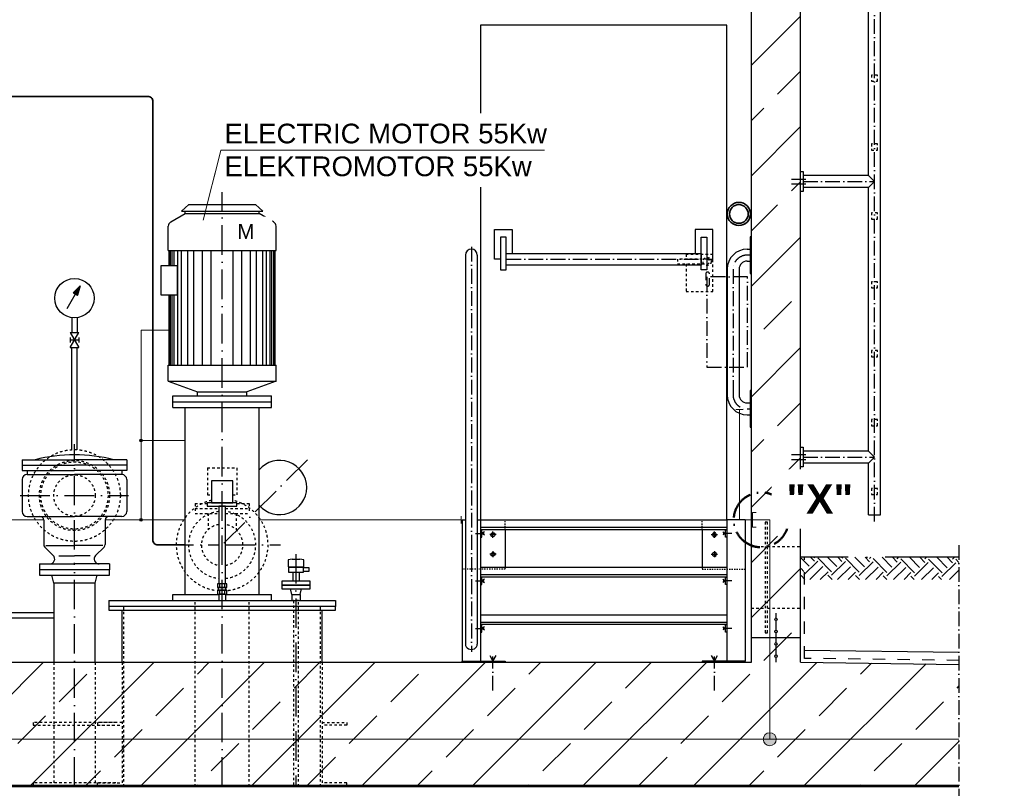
# Model space of a CAD drawing. Header units: millimetres. Extents: x -1777 to 1198744, y 17256 to 76241.
# Tile 25 of 201: x 70195 to 74195, y 50749 to 53873. Entities that reach past the tile are written whole.
import ezdxf

# ---------------------------------------------------------------- set-up
doc = ezdxf.new("R2010")
doc.units = ezdxf.units.MM
doc.linetypes.add('ACAD_ISO10W100', pattern=[18, 12, -3, 0, -3])
doc.linetypes.add('JIS_02_1.0', pattern=[2, 1, -1])
for name, color, linetype, lineweight in [('Beschriftung', 7, 'Continuous', 9), ('elektro Installation', 7, 'Continuous', 35), ('Verz. Bandstahl 30x3_5mm auf Putz', 1, 'GRENZE2', 18), ('Verz. Bandstahl 30x3_5mm im Beton', 5, 'GRENZE1', 18)]:
    doc.layers.add(name, color=color, linetype=linetype, lineweight=lineweight)
doc.styles.add('LBB3.5M1000', font='isocp.shx', dxfattribs={"height": 3.5})
doc.linetypes.add('GRENZE1', pattern='A,6.35,-2.54,[133,ltypeshp.shx,S=2.54,R=0,X=-2.54,Y=0],-2.54,25.4', length=36.83)
doc.linetypes.add('GRENZE2', pattern='A,6.35,-2.54,[132,ltypeshp.shx,S=2.54,R=0,X=-2.54,Y=0],-2.54,25.4', length=36.83)
pattern_1 = [(45, (83825.2, 48181.26), (-224.5064, 224.5064), []), (45, (84049.72, 48181.26), (-224.5064, 224.5064), [158.75, -79.375])]

msp = doc.modelspace()

# ---------------------------------------------------------------- hatches: boundary and pattern name
h = msp.add_hatch()
h.set_pattern_fill('ANSI33', color=256, scale=50, style=0)
h.set_pattern_definition(pattern_1)
h.paths.add_polyline_path([(73367.09828, 54173.28206), (73327.09828, 54173.28206), (73327.09828, 54183.28726), (73207.09828, 54183.28726), (73207.09828, 54173.28206), (73167.09828, 54173.28206), (73167.09828, 51731.02696), (73222.70768, 51731.02696), (73222.70768, 51831.02696), (73232.70768, 51831.02696), (73232.70768, 51731.02696), (73367.09828, 51731.02696)])
h.paths.add_polyline_path([(73232.70768, 51831.02696), (73222.70768, 51831.02696), (73222.70768, 51731.02696), (73222.70768, 51381.02696), (73232.70768, 51381.02696)])
h.paths.add_polyline_path([(73222.70768, 51731.02696), (73167.09828, 51731.02696), (73167.09828, 51481.02696), (73222.70768, 51481.02696)])
h.paths.add_polyline_path([(73367.09828, 51731.02696), (73232.70768, 51731.02696), (73232.70768, 51481.02696), (73367.09828, 51481.02696)])
h.paths.add_polyline_path([(73367.09828, 51481.02696), (73232.70768, 51481.02696), (73232.70768, 51381.02696), (73222.70768, 51381.02696), (73222.70768, 51481.02696), (73167.09828, 51481.02696), (73167.09828, 51361.02696), (73267.09828, 51361.02696), (73267.09828, 51381.1999, -0.4142135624), (73262.09828, 51386.1999, -0.4142135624), (73267.09828, 51391.1999), (73267.09828, 51431.1999, -0.4142135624), (73262.09828, 51436.1999, -1), (73272.09828, 51436.1999, -0.4142135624), (73267.09828, 51431.1999), (73267.09828, 51391.1999, -0.4142135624), (73272.09828, 51386.1999, -0.4142135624), (73267.09828, 51381.1999), (73267.09828, 51361.02696), (73367.09828, 51361.02696)])
h = msp.add_hatch()
h.set_pattern_fill('EARTH', color=256, scale=12.5, angle=44.35504661, style=0)
h.set_pattern_definition([(44.355, (74729.56, 48078.92), (1.2636, 112.2461), [79.375, -79.375]), (44.355, (74708.75, 48100.205), (1.2636, 112.2461), [79.375, -79.375]), (44.355, (74687.94, 48121.49), (1.2636, 112.2461), [79.375, -79.375]), (134.355, (74688.096, 48135.52), (-112.2461, 1.2636), [79.375, -79.375]), (134.355, (74709.38, 48156.33), (-112.2461, 1.2636), [79.375, -79.375]), (134.355, (74730.66, 48177.14), (-112.2461, 1.2636), [79.375, -79.375])])
h.paths.add_polyline_path([(74010.60744, 51687.69228), (73369.33018, 51687.69228), (73369.33018, 51598.09888), (74010.60744, 51598.09888)])
h = msp.add_hatch()
h.set_pattern_fill('ANSI33', color=256, scale=50, style=0)
h.set_pattern_definition([(45, (168616.8, 89360.8), (-224.5064, 224.5064), []), (45, (168841.3, 89360.8), (-224.5064, 224.5064), [158.75, -79.375])])
h.paths.add_polyline_path([(73272.09828, 51436.1999, -1), (73262.09828, 51436.1999, -1)], flags=17)
h = msp.add_hatch()
h.set_pattern_fill('ANSI33', color=256, scale=50, style=0)
h.set_pattern_definition([(45, (168616.8, 89310.8), (-224.5064, 224.5064), []), (45, (168841.3, 89310.8), (-224.5064, 224.5064), [158.75, -79.375])])
h.paths.add_polyline_path([(73272.09828, 51386.1999, -1), (73262.09828, 51386.1999, -1)], flags=17)
h = msp.add_hatch()
h.set_pattern_fill('ANSI33', color=256, scale=50, style=0)
h.set_pattern_definition(pattern_1)
h.paths.add_polyline_path([(64513.43342, 50761.02696), (64513.43342, 51252.29202), (65167.09828, 51261.02696), (65167.09828, 51361.02696), (65367.09828, 51361.02696), (65367.09828, 51261.02696), (73167.09828, 51261.02696), (73167.09828, 51361.02696), (73367.09828, 51361.02696), (73367.09828, 51261.02696), (74010.60744, 51252.42773), (74010.60744, 50761.02696)])
h = msp.add_hatch()
h.set_pattern_fill('ANSI33', color=256, scale=50, style=0)
h.set_pattern_definition([(45, (168616.8, 89260.46), (-224.5064, 224.5064), []), (45, (168841.3, 89260.46), (-224.5064, 224.5064), [158.75, -79.375])])
h.paths.add_polyline_path([(73272.09828, 51335.85403, -1), (73262.09828, 51335.85403, -1)], flags=17)
h = msp.add_hatch()
h.set_pattern_fill('ANSI33', color=256, scale=50, style=0)
h.set_pattern_definition([(45, (168616.8, 89210.46), (-224.5064, 224.5064), []), (45, (168841.3, 89210.46), (-224.5064, 224.5064), [158.75, -79.375])])
h.paths.add_polyline_path([(73272.09828, 51285.85403, -1), (73262.09828, 51285.85403, -1)], flags=17)
at = {"layer": 'Verz. Bandstahl 30x3_5mm auf Putz'}
h = msp.add_hatch(color=256, dxfattribs=at)
h.dxf.hatch_style = 1
edge = h.paths.add_edge_path()
edge.add_arc((70687.96776, 52162.49156), 6.01999, 0, 360)
h = msp.add_hatch(color=256, dxfattribs=at)
h.dxf.hatch_style = 1
edge = h.paths.add_edge_path()
edge.add_arc((70687.96776, 51840.02696), 6.01999, 0, 360)
at = {"layer": 'Verz. Bandstahl 30x3_5mm im Beton'}
h = msp.add_hatch(color=256, dxfattribs=at)
h.dxf.hatch_style = 1
edge = h.paths.add_edge_path()
edge.add_arc((73241.93547, 50948.35102), 26.4653, 0, 360)

# ---------------------------------------------------------------- linework, layer by layer
for p, q in [((73691.24828, 51861.02826), (73691.24828, 55463.67734)), ((73642.94828, 53239.34358), (73642.94828, 54381.12682)), ((73167.09828, 51261.02696), (73167.09828, 54173.28206)), ((73367.09828, 51261.02696), (73367.09828, 54173.28206)), ((72067.09828, 53850.02696), (72067.09828, 53492.67096)), ((73067.09828, 53850.02696), (72067.09828, 53850.02696)), ((73067.09828, 51840.02696), (73067.09828, 53850.02696)), ((73367.09828, 53255.19358), (73377.09828, 53255.19358)), ((73377.09828, 53255.19358), (73377.09828, 53175.19358)), ((73642.94828, 53239.34358), (73377.09828, 53239.34358)), ((73642.94828, 53239.34358), (73667.09828, 53215.19358)), ((73667.09828, 53215.19358), (73642.94828, 53191.04358)), ((72067.09828, 53191.64032), (72067.09828, 51840.02696)), ((73377.09828, 53175.19358), (73367.09828, 53175.19358)), ((73642.94828, 53191.04358), (73377.09828, 53191.04358)), ((73642.94828, 52119.34358), (73642.94828, 53191.04358)), ((73167.09828, 52990.88757), (73162.09828, 52990.88757)), ((73162.09828, 52990.88757), (73162.09828, 52840.88757)), ((73149.94828, 52940.02696), (73162.09828, 52940.02696)), ((72005.45889, 52915.88757), (72005.45889, 51335.20576)), ((72053.73767, 52915.88757), (72053.73767, 51335.20576)), ((73149.94828, 52891.73757), (73162.09828, 52891.73757)), ((73068.80889, 52858.88757), (73068.80889, 52348.02696)), ((73117.09828, 52858.88757), (73117.09828, 52348.02696)), ((73162.09828, 52840.88757), (73167.09828, 52840.88757)), ((73167.09828, 52366.02696), (73162.09828, 52366.02696)), ((73162.09828, 52366.02696), (73162.09828, 52216.02696)), ((73149.94828, 52315.17696), (73162.09828, 52315.17696)), ((73149.94828, 52266.88757), (73162.09828, 52266.88757)), ((73162.09828, 52216.02696), (73167.09828, 52216.02696)), ((73367.09828, 52135.19358), (73377.09828, 52135.19358)), ((73377.09828, 52135.19358), (73377.09828, 52055.19358)), ((73642.94828, 52119.34358), (73377.09828, 52119.34358)), ((73642.94828, 52119.34358), (73667.09828, 52095.19358)), ((73667.09828, 52095.19358), (73642.94828, 52071.04358)), ((73377.09828, 52055.19358), (73367.09828, 52055.19358)), ((73642.94828, 52071.04358), (73377.09828, 52071.04358)), ((73642.94828, 51861.02826), (73642.94828, 52071.04358)), ((73642.94828, 51861.02826), (73691.24828, 51861.02826)), ((71992.09828, 51840.02696), (72005.45889, 51840.02696)), ((71992.09828, 51840.02696), (71992.09828, 51266.02696)), ((72053.73767, 51840.02696), (72067.09828, 51840.02696)), ((72067.09828, 51840.02696), (72067.09828, 51261.02696)), ((72067.09828, 51840.02696), (73067.09828, 51840.02696)), ((73067.09828, 51809.22311), (72067.09828, 51809.22311)), ((73067.09828, 51840.02696), (73067.09828, 51261.02696)), ((73142.09828, 51840.02696), (73067.09828, 51840.02696)), ((73142.09828, 51840.02696), (73142.09828, 51266.02696)), ((73067.09828, 51800.02696), (72067.09828, 51800.02696)), ((71285.09828, 51677.67425), (71285.09828, 51649.62127)), ((71285.09828, 51649.62127), (71317.09828, 51649.62127)), ((71301.09828, 51679.61381), (71333.09828, 51679.61381)), ((71317.09828, 51677.67425), (71317.09828, 51649.62127)), ((71317.09828, 51649.62127), (71349.09828, 51649.62127)), ((71349.09828, 51649.62127), (71349.09828, 51677.67425)), ((72067.09828, 51647.02696), (73067.09828, 51647.02696)), ((70332.94828, 51582.02696), (70325.09828, 51615.02696)), ((70501.24828, 51582.02696), (70509.09828, 51615.02696)), ((71290.19828, 51627.8924), (71343.99828, 51627.8924)), ((71303.64828, 51627.8924), (71303.64828, 51591.02696)), ((71330.54828, 51627.8924), (71330.54828, 51591.02696)), ((73067.09828, 51616.22311), (72067.09828, 51616.22311)), ((73067.09828, 51607.02696), (72067.09828, 51607.02696)), ((71007.86068, 51565.37952), (71007.86068, 51579.40601)), ((71026.33589, 51579.40601), (71026.33589, 51565.37952)), ((71003.64828, 51554.51509), (71030.54828, 51554.51509)), ((71003.64828, 51538.54903), (71003.64828, 51512.02696)), ((71007.86068, 51539.51882), (71007.86068, 51553.54531)), ((71026.33589, 51553.54531), (71026.33589, 51539.51882)), ((71030.54828, 51538.54903), (71030.54828, 51512.02696)), ((71300.24828, 51537.02696), (71294.59828, 51559.02696)), ((71300.24828, 51537.02696), (71333.94828, 51537.02696)), ((71300.24828, 51537.02696), (71300.24828, 51512.02696)), ((71333.94828, 51537.02696), (71339.59828, 51559.02696)), ((71333.94828, 51537.02696), (71333.94828, 51512.02696)), ((70611.09828, 51261.02696), (70611.09828, 51473.02696)), ((71423.09828, 51261.02696), (71423.09828, 51473.02696)), ((72067.09828, 51454.02696), (73067.09828, 51454.02696)), ((73267.09828, 51461.02696), (73267.09828, 51441.1999)), ((73067.09828, 51423.22311), (72067.09828, 51423.22311)), ((73067.09828, 51414.02696), (72067.09828, 51414.02696)), ((73267.09828, 51431.1999), (73267.09828, 51391.1999)), ((73267.09828, 51381.1999), (73267.09828, 51340.85403)), ((73367.09828, 51361.02696), (73167.09828, 51361.02696)), ((73267.09828, 51330.85403), (73267.09828, 51290.85403)), ((73383.42581, 51310.81324), (74010.60744, 51302.43219)), ((65367.09828, 51261.02696), (73167.09828, 51261.02696)), ((73267.09828, 51280.85403), (73267.09828, 51261.02696)), ((73367.09828, 51261.02696), (74010.60744, 51252.42773)), ((64513.43342, 50761.02696), (74010.60744, 50761.02696)), ((64513.43342, 50756.02696), (74010.60744, 50756.02696))]:
    msp.add_line(p, q)
at = {"linetype": 'ACAD_ISO10W100', "ltscale": 5}
for p, q in [((73667.09828, 51832.78813), (73667.09828, 54381.12682)), ((73329.95953, 53225.19358), (73389.02068, 53225.19358)), ((73329.95953, 53205.19358), (73389.02068, 53205.19358)), ((73377.09828, 53215.19358), (73667.09828, 53215.19358)), ((72029.59828, 52950.02696), (72029.59828, 51303.10851)), ((72171.50116, 52898.93241), (72962.69541, 52898.93241)), ((73162.09828, 52915.88757), (73149.94828, 52915.88757)), ((73092.94828, 52858.88757), (73092.94828, 52348.02696)), ((73149.94828, 52291.02696), (73162.09828, 52291.02696)), ((73329.95953, 52105.19358), (73389.02068, 52105.19358)), ((73329.95953, 52085.19358), (73389.02068, 52085.19358)), ((73377.09828, 52095.19358), (73667.09828, 52095.19358)), ((72047.03207, 51785.02696), (72081.54132, 51785.02696)), ((72083.10182, 51791.37986), (72072.09828, 51785.02696)), ((72072.09828, 51785.02696), (72083.10182, 51778.67406)), ((73051.09474, 51791.37986), (73062.09828, 51785.02696)), ((73062.09828, 51785.02696), (73051.09474, 51778.67406)), ((73087.16449, 51785.02696), (73052.65525, 51785.02696)), ((74010.60744, 51737.69358), (74010.60744, 50706.02696)), ((72047.03207, 51592.02696), (72081.54132, 51592.02696)), ((72083.10182, 51598.37986), (72072.09828, 51592.02696)), ((72072.09828, 51592.02696), (72083.10182, 51585.67406)), ((73051.09474, 51598.37986), (73062.09828, 51592.02696)), ((73062.09828, 51592.02696), (73051.09474, 51585.67406)), ((73087.16449, 51592.02696), (73052.65525, 51592.02696)), ((72083.10182, 51405.37986), (72072.09828, 51399.02696)), ((73051.09474, 51405.37986), (73062.09828, 51399.02696)), ((72047.03207, 51399.02696), (72081.54132, 51399.02696)), ((72072.09828, 51399.02696), (72083.10182, 51392.67406)), ((73062.09828, 51399.02696), (73051.09474, 51392.67406)), ((73087.16449, 51399.02696), (73052.65525, 51399.02696)), ((72104.39249, 51288.03404), (72117.09828, 51266.02696)), ((72117.09828, 51266.02696), (72129.80408, 51288.03404)), ((72117.09828, 51146.21483), (72117.09828, 51284.91303)), ((73004.39249, 51288.03404), (73017.09828, 51266.02696)), ((73017.09828, 51266.02696), (73029.80408, 51288.03404)), ((73017.09828, 51146.21483), (73017.09828, 51284.91303))]:
    msp.add_line(p, q, dxfattribs=at)
at = {"linetype": 'ACAD_ISO10W100', "ltscale": 10}
for p, q in [((71017.09828, 50756.02696), (71017.09828, 53172.02696)), ((70417.09828, 51719.09888), (70417.09828, 52147.52696)), ((71363.44901, 52084.37769), (71017.09828, 51738.02696)), ((70197.1702, 51939.02696), (70637.02636, 51939.02696)), ((70780.59828, 51738.02696), (71003.64828, 51738.02696)), ((71030.54828, 51738.02696), (71253.59828, 51738.02696)), ((71317.09828, 51701.11237), (71317.09828, 50756.02696)), ((70417.09828, 50756.02696), (70417.09828, 51665.85533)), ((71017.09828, 50756.02696), (71017.09828, 51296.5464))]:
    msp.add_line(p, q, dxfattribs=at)
at = {"linetype": 'Continuous', "ltscale": 10}
for p, q in [((70882.09828, 53122.02696), (70852.09828, 53095.02696)), ((70882.09828, 53122.02696), (71152.09828, 53122.02696)), ((71152.09828, 53122.02696), (71182.09828, 53095.02696)), ((70808.09828, 53050.96336), (70867.09828, 53085.02696)), ((70852.09828, 53095.02696), (71182.09828, 53095.02696)), ((70867.09828, 53085.02696), (70867.09828, 53095.02696)), ((70867.09828, 53085.02696), (71167.09828, 53085.02696)), ((71167.09828, 53085.02696), (71167.09828, 53095.02696)), ((71226.09828, 53050.96336), (71167.09828, 53085.02696)), ((70798.09828, 52935.02696), (70798.09828, 53033.64286)), ((71236.09828, 52935.02696), (71236.09828, 53033.64276)), ((70798.09828, 52935.02696), (71236.09828, 52935.02696)), ((70802.09828, 52873.14246), (70802.09828, 52935.02696)), ((70807.09828, 52873.14246), (70807.09828, 52935.02696)), ((70814.59828, 52873.14246), (70814.59828, 52935.02696)), ((70822.09828, 52873.14246), (70822.09828, 52935.02696)), ((70837.09828, 52469.02696), (70837.09828, 52935.02696)), ((70852.09828, 52469.02696), (70852.09828, 52935.02696)), ((70877.09828, 52469.02696), (70877.09828, 52935.02696)), ((70902.09828, 52469.02696), (70902.09828, 52935.02696)), ((70937.09828, 52469.02696), (70937.09828, 52935.02696)), ((70972.09828, 52469.02696), (70972.09828, 52935.02696)), ((71062.09828, 52469.02696), (71062.09828, 52935.02696)), ((71097.09828, 52469.02696), (71097.09828, 52935.02696)), ((71132.09828, 52469.02696), (71132.09828, 52935.02696)), ((71157.09828, 52469.02696), (71157.09828, 52935.02696)), ((71182.09828, 52469.02696), (71182.09828, 52935.02696)), ((71197.09828, 52469.02696), (71197.09828, 52935.02696)), ((71212.09828, 52469.02696), (71212.09828, 52935.02696)), ((71219.59828, 52469.02696), (71219.59828, 52935.02696)), ((71227.09828, 52469.02696), (71227.09828, 52935.02696)), ((71232.09828, 52469.02696), (71232.09828, 52935.02696)), ((70802.09828, 52469.02696), (70802.09828, 52753.32225)), ((70807.09828, 52469.02696), (70807.09828, 52753.32225)), ((70814.59828, 52469.02696), (70814.59828, 52753.32225)), ((70822.09828, 52469.02696), (70822.09828, 52753.32225)), ((70798.09828, 52404.02696), (70798.09828, 52469.02696)), ((70798.09828, 52469.02696), (71236.09828, 52469.02696)), ((71236.09828, 52404.02696), (71236.09828, 52469.02696)), ((70798.09828, 52404.02696), (71236.09828, 52404.02696)), ((70798.09828, 52404.02696), (70917.09828, 52360.02696)), ((71236.09828, 52404.02696), (71117.09828, 52360.02696)), ((70817.09828, 52344.02696), (71217.09828, 52344.02696)), ((70817.09828, 52296.02696), (70817.09828, 52344.02696)), ((70917.09828, 52344.02696), (70917.09828, 52360.02696)), ((70917.09828, 52360.02696), (71117.09828, 52360.02696)), ((71117.09828, 52344.02696), (71117.09828, 52360.02696)), ((71217.09828, 52296.02696), (71217.09828, 52344.02696)), ((70817.09828, 52320.02696), (71217.09828, 52320.02696)), ((70817.09828, 52296.02696), (71217.09828, 52296.02696)), ((70867.09828, 51536.02696), (70867.09828, 52296.02696)), ((71167.09828, 51536.02696), (71167.09828, 52296.02696)), ((70204.59828, 52084.02696), (70204.59828, 52040.02696)), ((70204.59828, 52084.02696), (70417.09828, 52084.02696)), ((70629.59828, 52084.02696), (70417.09828, 52084.02696)), ((70629.59828, 52084.02696), (70629.59828, 52040.02696)), ((70204.59828, 52062.02696), (70417.09828, 52062.02696)), ((70629.59828, 52062.02696), (70417.09828, 52062.02696)), ((70204.59828, 52040.02696), (70417.09828, 52040.02696)), ((70204.59828, 52004.02696), (70204.59828, 51874.02696)), ((70224.59828, 52040.02696), (70224.59828, 52024.02696)), ((70224.59828, 52024.02696), (70417.09828, 52024.02696)), ((70629.59828, 52040.02696), (70417.09828, 52040.02696)), ((70609.59828, 52024.02696), (70417.09828, 52024.02696)), ((70609.59828, 52040.02696), (70609.59828, 52024.02696)), ((70629.59828, 52004.02696), (70629.59828, 51874.02696)), ((70224.59828, 51854.02696), (70417.09828, 51854.02696)), ((70609.59828, 51854.02696), (70417.09828, 51854.02696)), ((70292.09828, 51839.02696), (70292.09828, 51740.24016)), ((70542.09828, 51839.02696), (70542.09828, 51740.24016)), ((70330.95608, 51695.16906), (70296.49168, 51729.63356)), ((70301.25318, 51735.64086), (70417.09828, 51735.64086)), ((70532.94338, 51735.64086), (70417.09828, 51735.64086)), ((70503.24048, 51695.16906), (70537.70488, 51729.63356)), ((70353.88858, 51694.02696), (70417.09828, 51694.02696)), ((70480.30798, 51694.02696), (70417.09828, 51694.02696)), ((70274.59828, 51661.02696), (70274.59828, 51637.02696)), ((70274.59828, 51661.02696), (70417.09828, 51661.02696)), ((70559.59828, 51661.02696), (70417.09828, 51661.02696)), ((70559.59828, 51661.02696), (70559.59828, 51637.02696)), ((70817.09828, 51536.02696), (71003.64828, 51536.02696)), ((70817.09828, 51512.02696), (70817.09828, 51536.02696)), ((71030.54828, 51536.02696), (71217.09828, 51536.02696)), ((71217.09828, 51512.02696), (71217.09828, 51536.02696)), ((70557.09828, 51512.02696), (70557.09828, 51488.02696)), ((70557.09828, 51512.02696), (71477.09828, 51512.02696)), ((71477.09828, 51512.02696), (71477.09828, 51488.02696)), ((70058.59828, 51462.90626), (70330.59828, 51462.90626)), ((70058.59828, 51441.60626), (70330.59828, 51441.60626))]:
    msp.add_line(p, q, dxfattribs=at)
at = {"linetype": 'JIS_02_1.0', "ltscale": 10}
for p, q in [((72987.09828, 52900.02696), (72867.09828, 52900.02696)), ((72867.09828, 52900.02696), (72867.09828, 52880.02696)), ((72867.09828, 52880.02696), (72987.09828, 52880.02696)), ((70957.09828, 52051.02696), (70957.09828, 51941.02696)), ((70957.09828, 52051.02696), (71077.09828, 52051.02696)), ((71077.09828, 52051.02696), (71077.09828, 51941.02696)), ((70957.09828, 51941.02696), (70974.07908, 51941.02696)), ((71060.11749, 51941.02696), (71077.09828, 51941.02696)), ((70907.09828, 51906.02696), (70956.78562, 51906.02696)), ((70907.09828, 51906.02696), (70907.09828, 51866.02696)), ((70907.09828, 51886.02696), (71003.64828, 51886.02696)), ((71030.54828, 51886.02696), (71127.09828, 51886.02696)), ((71077.41094, 51906.02696), (71127.09828, 51906.02696)), ((71127.09828, 51906.02696), (71127.09828, 51866.02696)), ((70907.09828, 51866.02696), (71003.64828, 51866.02696)), ((70959.94828, 51866.02696), (70959.94828, 51799.79346)), ((71030.54828, 51866.02696), (71127.09828, 51866.02696)), ((71074.24828, 51866.02696), (71074.24828, 51799.79346)), ((73167.09828, 51731.02696), (73222.70768, 51731.02696)), ((73232.70768, 51731.02696), (73367.09828, 51731.02696)), ((70617.09828, 50756.02696), (70617.09828, 51488.02696)), ((70907.54828, 50756.02696), (70907.54828, 51512.02696)), ((71126.64828, 50756.02696), (71126.64828, 51512.02696)), ((71417.09828, 50756.02696), (71417.09828, 51488.02696)), ((73167.09828, 51481.02696), (73222.70768, 51481.02696)), ((73232.70768, 51481.02696), (73367.09828, 51481.02696)), ((70332.94828, 51261.02696), (70332.94828, 50756.02696)), ((70501.24828, 51261.02696), (70501.24828, 50756.02696)), ((70611.09828, 51261.02696), (70611.09828, 50761.02696)), ((71423.09828, 51261.02696), (71423.09828, 50761.02696))]:
    msp.add_line(p, q, dxfattribs=at)
at = {"linetype": 'Continuous', "lineweight": -2, "ltscale": 10}
for p, q in [((70386.93398, 52698.90821), (70439.81058, 52790.49301)), ((70439.81058, 52790.49301), (70412.04928, 52762.73251)), ((70412.04928, 52762.73251), (70429.64958, 52752.57081)), ((70439.81058, 52790.49301), (70429.64958, 52752.57081)), ((70406.44828, 52661.73901), (70406.44828, 52601.02721)), ((70427.74828, 52661.73901), (70427.74828, 52601.02721)), ((70399.09828, 52601.02721), (70435.09828, 52541.02721)), ((70399.09828, 52541.02721), (70435.09828, 52601.02721)), ((70399.09828, 52601.02721), (70435.09828, 52601.02721)), ((70399.09828, 52581.02701), (70399.09828, 52561.02751)), ((70399.09828, 52571.02721), (70435.09828, 52571.02721)), ((70435.09828, 52581.02701), (70435.09828, 52561.02751)), ((70399.09828, 52541.02721), (70435.09828, 52541.02721)), ((70406.44828, 52125.22263), (70406.44828, 52541.02721)), ((70427.74828, 52125.22263), (70427.74828, 52541.02721))]:
    msp.add_line(p, q, dxfattribs=at)
at = {"linetype": 'JIS_02_1.0', "ltscale": 5}
for p, q in [((72167.09828, 51800.02696), (72167.09828, 51840.02696)), ((72967.09828, 51800.02696), (72967.09828, 51840.02696)), ((72067.09828, 51640.02696), (71992.09828, 51640.02696)), ((73067.09828, 51640.02696), (73142.09828, 51640.02696))]:
    msp.add_line(p, q, dxfattribs=at)
at = {"linetype": 'JIS_02_1.0', "ltscale": 25}
for p, q in [((72129.9535, 51780.02696), (72104.24306, 51780.02696)), ((72117.09828, 51767.17174), (72117.09828, 51792.88218)), ((73004.24306, 51780.02696), (73029.9535, 51780.02696)), ((73017.09828, 51767.17174), (73017.09828, 51792.88218)), ((72129.9535, 51700.02696), (72104.24306, 51700.02696)), ((72117.09828, 51712.88218), (72117.09828, 51687.17174)), ((73004.24306, 51700.02696), (73029.9535, 51700.02696)), ((73017.09828, 51712.88218), (73017.09828, 51687.17174))]:
    msp.add_line(p, q, dxfattribs=at)
at = {"linetype": 'ACAD_ISO10W100', "ltscale": 25}
msp.add_line((74010.60744, 51687.69358), (73367.09828, 51687.69358), dxfattribs=at)
at = {"linetype": 'JIS_02_1.0', "ltscale": 50}
for p, q in [((73383.42581, 51277.13776), (73383.42581, 51687.69358)), ((74010.60744, 51268.75664), (73383.42581, 51277.13776))]:
    msp.add_line(p, q, dxfattribs=at)
at = {"linetype": 'JIS_02_1.0', "ltscale": 10}
for points in [[(73654.59828, 53622.69358), (73679.59828, 53622.69358), (73679.59828, 53647.69358), (73654.59828, 53647.69358)], [(73654.59828, 53342.69358), (73679.59828, 53342.69358), (73679.59828, 53367.69358), (73654.59828, 53367.69358)], [(73654.59828, 53062.69358), (73679.59828, 53062.69358), (73679.59828, 53087.69358), (73654.59828, 53087.69358)], [(73654.59828, 52782.69358), (73679.59828, 52782.69358), (73679.59828, 52807.69358), (73654.59828, 52807.69358)], [(73654.59828, 52502.69358), (73679.59828, 52502.69358), (73679.59828, 52527.69358), (73654.59828, 52527.69358)], [(73654.59828, 52222.69358), (73679.59828, 52222.69358), (73679.59828, 52247.69358), (73654.59828, 52247.69358)], [(73654.59828, 51942.69358), (73679.59828, 51942.69358), (73679.59828, 51967.69358), (73654.59828, 51967.69358)], [(73222.70768, 51381.02696), (73232.70768, 51381.02696), (73232.70768, 51831.02696), (73222.70768, 51831.02696)], [(71306.44828, 50756.02696), (71327.74828, 50756.02696), (71327.74828, 51512.02696), (71306.44828, 51512.02696)]]:
    msp.add_lwpolyline(points, close=True, dxfattribs=at)
at = {"lineweight": 35}
msp.add_lwpolyline([(69786.43707, 52712.61403), (69786.43707, 53541.02696, -0.4142135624), (69806.43707, 53561.02696), (70715.59929, 53561.02696, -0.4142135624), (70735.59929, 53541.02696), (70735.59929, 51758.02696, 0.4142135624), (70755.59929, 51738.02696), (70867.09828, 51738.02696)], format="xyb", dxfattribs=at)
for points in [[(72147.35116, 52898.93241), (72123.20116, 52898.93241), (72123.20116, 53019.68241), (72195.65116, 53019.68241), (72195.65116, 52923.08129)], [(72986.84541, 52898.93241), (73010.99541, 52898.93241), (73010.99541, 53019.68241), (72938.54541, 53019.68241), (72938.54541, 52923.08129)], [(72167.09828, 51800.02696), (72167.09828, 51647.02696)], [(72967.09828, 51800.02696), (72967.09828, 51647.02696)], [(71289.38547, 51647.6817), (71344.81109, 51647.6817)], [(70501.24828, 51261.02696), (70501.24828, 51582.02696), (70332.94828, 51582.02696), (70332.94828, 51261.02696)], [(70998.62307, 51579.40601), (70998.62307, 51565.37952)], [(71030.95469, 51580.3758), (71003.24188, 51580.3758)], [(71003.24188, 51564.40974), (71030.95469, 51564.40974)], [(71035.57349, 51565.37952), (71035.57349, 51579.40601)], [(70998.62307, 51553.54531), (70998.62307, 51539.51882)], [(71030.95469, 51554.51509), (71003.24188, 51554.51509)], [(71003.24188, 51538.54903), (71030.95469, 51538.54903)], [(71035.57349, 51539.51882), (71035.57349, 51553.54531)]]:
    msp.add_lwpolyline(points)
for points in [[(72171.50116, 52989.32677), (72147.35116, 52989.32677), (72147.35116, 52856.00367), (72171.50116, 52856.00367)], [(72962.69541, 52989.32677), (72986.84541, 52989.32677), (72986.84541, 52856.00367), (72962.69541, 52856.00367)], [(72171.50116, 52923.08129), (72962.69541, 52923.08129), (72962.69541, 52874.78353), (72171.50116, 52874.78353)], [(72072.09828, 51800.02696), (72067.09828, 51800.02696), (72067.09828, 51770.02696), (72072.09828, 51770.02696)], [(72125.6441, 51780.2748), (72121.94911, 51772.56509), (72113.40329, 51772.31726), (72108.55246, 51779.77912), (72112.24745, 51787.48883), (72120.79327, 51787.73666)], [(73008.55246, 51780.2748), (73012.24745, 51772.56509), (73020.79327, 51772.31726), (73025.6441, 51779.77912), (73021.94911, 51787.48883), (73013.40329, 51787.73666)], [(73062.09828, 51800.02696), (73067.09828, 51800.02696), (73067.09828, 51770.02696), (73062.09828, 51770.02696)], [(72116.85045, 51708.57278), (72124.56015, 51704.87779), (72124.80799, 51696.33197), (72117.34612, 51691.48114), (72109.63642, 51695.17613), (72109.38858, 51703.72195)], [(73017.34612, 51708.57278), (73009.63642, 51704.87779), (73009.38858, 51696.33197), (73016.85045, 51691.48114), (73024.56015, 51695.17613), (73024.80799, 51703.72195)], [(71286.00694, 51627.8924), (71348.18962, 51627.8924), (71348.18962, 51647.6817), (71286.00694, 51647.6817)], [(71348.18962, 51645.98504), (71368.69324, 51645.98504), (71368.69324, 51629.58906), (71348.18962, 51629.58906)], [(70274.59828, 51615.02696), (70559.59828, 51615.02696), (70559.59828, 51637.02696), (70274.59828, 51637.02696)], [(72072.09828, 51607.02696), (72067.09828, 51607.02696), (72067.09828, 51577.02696), (72072.09828, 51577.02696)], [(73062.09828, 51607.02696), (73067.09828, 51607.02696), (73067.09828, 51577.02696), (73062.09828, 51577.02696)], [(71001.55261, 51554.51509), (71032.64395, 51554.51509), (71032.64395, 51564.40974), (71001.55261, 51564.40974)], [(71374.59828, 51575.02696), (71374.59828, 51591.02696), (71259.59828, 51591.02696), (71259.59828, 51575.02696)], [(71374.59828, 51559.02696), (71374.59828, 51575.02696), (71259.59828, 51575.02696), (71259.59828, 51559.02696)], [(70557.09828, 51473.02696), (71477.09828, 51473.02696), (71477.09828, 51488.02696), (70557.09828, 51488.02696)], [(72072.09828, 51414.02696), (72067.09828, 51414.02696), (72067.09828, 51384.02696), (72072.09828, 51384.02696)], [(73062.09828, 51414.02696), (73067.09828, 51414.02696), (73067.09828, 51384.02696), (73062.09828, 51384.02696)], [(72167.09828, 51261.02696), (71992.09828, 51261.02696), (71992.09828, 51266.02696), (72167.09828, 51266.02696)], [(72967.09828, 51261.02696), (73142.09828, 51261.02696), (73142.09828, 51266.02696), (72967.09828, 51266.02696)]]:
    msp.add_lwpolyline(points, close=True)
at = {"linetype": 'JIS_02_1.0', "ltscale": 10}
for points in [[(72901.94949, 52880.02696), (72901.94949, 52767.63479), (73010.99541, 52767.63479), (73010.99541, 52918.69109), (72901.94949, 52918.69109), (72901.94949, 52900.02696)], [(70585.34828, 51016.02696), (70248.84828, 51016.02696), (70248.84828, 51006.02696), (70585.34828, 51006.02696)], [(70611.09828, 51016.02696), (70511.09828, 51016.02696), (70511.09828, 51006.02696), (70611.09828, 51006.02696)], [(71423.09828, 51016.02696), (71523.09828, 51016.02696), (71523.09828, 51006.02696), (71423.09828, 51006.02696)], [(70585.34828, 50771.02696), (70248.84828, 50771.02696), (70248.84828, 50761.02696), (70585.34828, 50761.02696)], [(70511.0972, 50761.02696), (70511.0972, 50771.02696), (70611.0972, 50771.02696)], [(71523.0972, 50761.02696), (71523.0972, 50771.02696), (71423.0972, 50771.02696)]]:
    msp.add_lwpolyline(points, dxfattribs=at)
at = {"linetype": 'Continuous', "ltscale": 10}
for points in [[(70769.82775, 52873.14246), (70834.36881, 52873.14246), (70834.36881, 52753.32225), (70769.82775, 52753.32225)], [(70974.07908, 51908.97101), (71060.11749, 51908.97101), (71060.11749, 51998.4898), (70974.07908, 51998.4898)], [(70956.78562, 51896.21698), (71077.41094, 51896.21698), (71077.41094, 51908.97101), (70956.78562, 51908.97101)]]:
    msp.add_lwpolyline(points, close=True, dxfattribs=at)
at = {"linetype": 'JIS_02_1.0', "ltscale": 25}
for points in [[(72981.80332, 52839.51595), (72981.80332, 52797.76044)], [(72997.09828, 52797.76044), (72997.09828, 52839.51595)]]:
    msp.add_lwpolyline(points, dxfattribs=at)
at = {"linetype": 'ACAD_ISO10W100', "ltscale": 5}
msp.add_lwpolyline([(73151.47425, 52828.13882), (72986.40375, 52828.13882), (72986.40375, 52461.02696), (73151.47425, 52461.02696)], close=True, dxfattribs=at)
at = {"linetype": 'Continuous', "lineweight": -2, "ltscale": 10}
msp.add_lwpolyline([(70438.22578, 52788.32701), (70413.42098, 52762.79701), (70429.00978, 52753.79621), (70438.53998, 52787.73681), (70414.88958, 52762.93121), (70428.42698, 52755.19721), (70437.37978, 52785.86921), (70416.23498, 52763.13601), (70428.00928, 52756.17451), (70436.24878, 52784.47721), (70417.51978, 52763.37601), (70427.68898, 52757.17801), (70435.03458, 52782.23251), (70418.50458, 52763.38051), (70427.30658, 52758.21681), (70433.85558, 52780.04851), (70419.70158, 52763.75321), (70426.88878, 52759.19481), (70432.73798, 52777.83001), (70420.47558, 52763.96101), (70426.16428, 52760.34901), (70431.33028, 52775.53281), (70421.16028, 52763.72921), (70425.92128, 52761.06221), (70429.91278, 52773.07801), (70422.34828, 52763.94381), (70425.39778, 52761.85581), (70428.41498, 52770.34281), (70423.28058, 52764.14181), (70425.39328, 52762.84051), (70427.03358, 52767.94881), (70423.88728, 52764.20021), (70425.18558, 52763.61451), (70425.88078, 52765.66881)], dxfattribs=at)
at = {"linetype": 'Continuous', "ltscale": 10}
msp.add_lwpolyline([(71030.54828, 51580.3758), (71030.54828, 51896.21698), (71003.64828, 51896.21698), (71003.64828, 51580.3758)], dxfattribs=at)
at = {"linetype": 'JIS_02_1.0', "ltscale": 5}
for points in [[(72167.09828, 51647.02696), (72167.09828, 51640.02696), (72067.09828, 51640.02696)], [(72967.09828, 51647.02696), (72967.09828, 51640.02696), (73062.09828, 51640.02696)]]:
    msp.add_lwpolyline(points, dxfattribs=at)
at = {"linetype": 'JIS_02_1.0', "ltscale": 10}
for centre, radius in [((72987.09828, 52890.02696), 16.76404), ((70417.09828, 51939.02696), 186.5), ((70417.09828, 51939.02696), 142.5), ((70417.09828, 51939.02696), 136.5), ((70417.09828, 51939.02696), 84.15)]:
    msp.add_circle(centre, radius, dxfattribs=at)
at = {"linetype": 'Continuous', "lineweight": -2, "ltscale": 10}
msp.add_circle((70417.09828, 52741.02676), 79.9998, dxfattribs=at)
at = {"linetype": 'ACAD_ISO10W100', "lineweight": 50, "ltscale": 10}
msp.add_circle((73206.94476, 51840.02696), 111.5003, dxfattribs=at)
for centre in [(73267.09828, 51436.1999), (73267.09828, 51386.1999), (73267.09828, 51335.85403), (73267.09828, 51285.85403)]:
    msp.add_circle(centre, 5)
at = {"linetype": 'Continuous', "ltscale": 10}
for centre, radius, start, end in [((70818.09828, 53033.64284), 20, 120.00013056, 180), ((71216.09828, 53033.64281), 20, 0, 60.00002222), ((70417.09828, 51454.02696), 650, 90, 104.25003333), ((70417.09828, 51454.02696), 650, 75.74996667, 90), ((71250.50148, 51971.43016), 110, 220.69327222, 139.30672778), ((70224.59828, 52004.02696), 20, 90, 180), ((70609.59828, 52004.02696), 20, 0, 90), ((70224.59828, 51874.02696), 20, 180, 270), ((70277.09828, 51839.02696), 15, 0, 90), ((70557.09828, 51839.02696), 15, 90, 180), ((70609.59828, 51874.02696), 20, 270, 0), ((70307.09828, 51740.24016), 15, 180, 225), ((70527.09828, 51740.24016), 15, 315, 0), ((70316.81393, 51681.02696), 20, 270, 44.99994722), ((70517.38264, 51681.02696), 20, 135.00005278, 270)]:
    msp.add_arc(centre, radius, start, end, dxfattribs=at)
for centre, radius, start, end in [((72029.59828, 52915.88757), 24.13939, 0, 180), ((73149.94828, 52858.88757), 81.13939, 90, 180), ((73149.94828, 52858.88757), 32.85, 90, 180), ((73149.94828, 52348.02696), 81.13939, 180, 270), ((73149.94828, 52348.02696), 32.85, 180, 270), ((71301.09828, 51612.64989), 66.96393, 76.17633142, 103.82366858), ((71301.09828, 51714.64563), 66.96393, 256.17633142, 283.82366858), ((71333.09828, 51612.64989), 66.96393, 76.17633142, 103.82366858), ((71333.09828, 51714.64563), 66.96393, 256.17633142, 283.82366858), ((71003.24188, 51568.89188), 11.48392, 66.28437342, 113.71562658), ((71003.24188, 51575.89366), 11.48392, 246.28437342, 293.71562658), ((71017.09828, 51535.89481), 44.48099, 78.01384423, 101.98615577), ((71017.09828, 51608.89073), 44.48099, 258.01384423, 281.98615577), ((71030.95469, 51568.89188), 11.48392, 66.28437342, 113.71562658), ((71030.95469, 51575.89366), 11.48392, 246.28437342, 293.71562658), ((71003.24188, 51543.03117), 11.48392, 66.28437342, 113.71562658), ((71003.24188, 51550.03295), 11.48392, 246.28437342, 293.71562658), ((71017.09828, 51510.0341), 44.48099, 78.01384423, 101.98615577), ((71017.09828, 51583.03002), 44.48099, 258.01384423, 281.98615577), ((71030.95469, 51543.03117), 11.48392, 66.28437342, 113.71562658), ((71030.95469, 51550.03295), 11.48392, 246.28437342, 293.71562658)]:
    msp.add_arc(centre, radius, start, end)
at = {"linetype": 'JIS_02_1.0', "ltscale": 10}
for centre, radius, start, end in [((72987.09828, 52890.02696), 10, 270, 90), ((71017.09828, 51738.02696), 186.5, 103.33628326, 262.72831004), ((71017.09828, 51738.02696), 186.5, 277.27168996, 76.66371674), ((71017.09828, 51738.02696), 136.5, 95.65480391, 264.34519609), ((71017.09828, 51738.02696), 136.5, 275.65480391, 84.34519609), ((71017.09828, 51738.02696), 84.15, 99.19723967, 260.80276033), ((71017.09828, 51738.02696), 84.15, 279.19723967, 80.80276033)]:
    msp.add_arc(centre, radius, start, end, dxfattribs=at)
at = {"linetype": 'ACAD_ISO10W100', "ltscale": 5}
for centre, start, end in [((73149.94828, 52858.88757), 90, 180), ((73149.94828, 52348.02696), 180, 270)]:
    msp.add_arc(centre, 57, start, end, dxfattribs=at)
at = {"linetype": 'JIS_02_1.0', "ltscale": 25}
for centre, start, end in [((72989.4508, 52839.51595), 0, 180), ((72989.4508, 52797.76044), 180, 0)]:
    msp.add_arc(centre, 7.64748, start, end, dxfattribs=at)
msp.add_ellipse((72029.59828, 51335.20576), major_axis=(-24.13939, 0), ratio=0.9154021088, start_param=0, end_param=3.1415926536)
at = {"layer": 'elektro Installation'}
for radius in [47.12028, 37.99044]:
    msp.add_circle((73116.37071, 53083.19115), radius, dxfattribs=at)
at = {"layer": 'Verz. Bandstahl 30x3_5mm auf Putz', "ltscale": 2}
for p, q in [((70687.96776, 52611.1746), (70801.16089, 52611.1746)), ((70687.96776, 52611.1746), (70687.96776, 51840.02696)), ((73118.97601, 51840.02696), (73118.97601, 52288.45144)), ((70687.96776, 52162.49156), (70866.16089, 52162.49156)), ((70049.08635, 51840.02696), (70292.06491, 51840.02696)), ((70542.13165, 51840.02696), (70867.09828, 51840.02696)), ((71167.09828, 51840.02696), (71988.35159, 51840.02696)), ((73171.95404, 51840.02696), (73118.97601, 51840.02696))]:
    msp.add_line(p, q, dxfattribs=at)
at = {"layer": 'Verz. Bandstahl 30x3_5mm auf Putz'}
for p, q in [((70801.16089, 52626.1746), (70801.16089, 52596.1746)), ((73103.97601, 52288.45144), (73133.97601, 52288.45144)), ((70866.16089, 52177.49156), (70866.16089, 52147.49156)), ((71988.35159, 51855.02696), (71988.35159, 51825.02696))]:
    msp.add_line(p, q, dxfattribs=at)
at = {"layer": 'Verz. Bandstahl 30x3_5mm auf Putz', "linetype": 'Continuous'}
for centre in [(70687.96776, 52162.49156), (70687.96776, 51840.02696)]:
    msp.add_circle(centre, 6.01999, dxfattribs=at)
at = {"layer": 'Verz. Bandstahl 30x3_5mm im Beton', "linetype": 'Continuous'}
msp.add_line((73241.93547, 51840.02696), (73171.95404, 51840.02696), dxfattribs=at)
at = {"layer": 'Verz. Bandstahl 30x3_5mm im Beton', "ltscale": 15}
for p, q in [((73241.93547, 51840.02696), (73241.93547, 50948.35102)), ((64513.43342, 50948.35102), (74010.60744, 50948.35102))]:
    msp.add_line(p, q, dxfattribs=at)
at = {"layer": 'Verz. Bandstahl 30x3_5mm im Beton', "linetype": 'Continuous'}
msp.add_lwpolyline([(73186.95404, 51810.02696), (73171.95404, 51810.02696), (73171.95404, 51870.02696), (73186.95404, 51870.02696)], dxfattribs=at)
at = {"layer": 'Verz. Bandstahl 30x3_5mm im Beton', "linetype": 'Continuous', "ltscale": 15}
msp.add_circle((73241.93547, 50948.35102), 26.4653, dxfattribs=at)

# ---------------------------------------------------------------- next in the draw order: texts
at = {"attachment_point": 1, "style": 'LBB3.5M1000', "bg_fill": 2}
for s, insert, char_height, width in [('\\pi36.311;{\\fArial|b1|i0|c0|p34;(EX)}', (68891.93878, 53872.02112), 200, 602.3620889), ('{\\fArial|b1|i0|c0|p34;"X"}', (73309.61666, 51984.67993), 120, 195.9471091)]:
    msp.add_mtext(s, dxfattribs=dict(at, insert=insert, char_height=char_height, width=width))
at = {"layer": 'Beschriftung', "attachment_point": 1, "style": 'LBB3.5M1000', "bg_fill": 2}
for s, insert, char_height, width in [('{\\fArial|b0|i0|c0|p34;\\C256;ELECTRIC MOTOR 55Kw\\PELEKTROMOTOR 55Kw}', (71026.68168, 53450.20541), 80, 1314.0157142), ('{\\fArial|b0|i0|c0|p34;\\C256;M}', (71078.81593, 53042.12752), 60, 111.9584505)]:
    msp.add_mtext(s, dxfattribs=dict(at, insert=insert, char_height=char_height, width=width))

# ---------------------------------------------------------------- next in the draw order: linework, layer by layer
at = {"layer": 'Beschriftung'}
for q in [(70939.9152, 53057.93775), (72326.49547, 53342.61944)]:
    msp.add_line((71011.59392, 53342.61944), q, dxfattribs=at)

# ---------------------------------------------------------------- next in the draw order: texts
at = {"layer": 'Beschriftung', "insert": (-641.05085, 52759.07674), "char_height": 500, "width": 7399.7669481, "attachment_point": 1, "style": 'LBB3.5M1000'}
msp.add_mtext('\\pi2004.5;{\\fArial|b0|i0|c0|p34;TOP VIEW\\P\\pi1431.8;\\fArial|b0|i1|c0|p34;DRAUFSICHT\\P\\pi64.583;\\fArial|b0|i0|c0|p34;\\H0.6x;(SECTION THROUGH PUMP HOUSE)\\P\\pi330.31;\\fArial|b0|i1|c0|p34;(SCHNITT DURCH PUMPENHAUS)}', dxfattribs=at)

doc.saveas('drawing.dxf')
